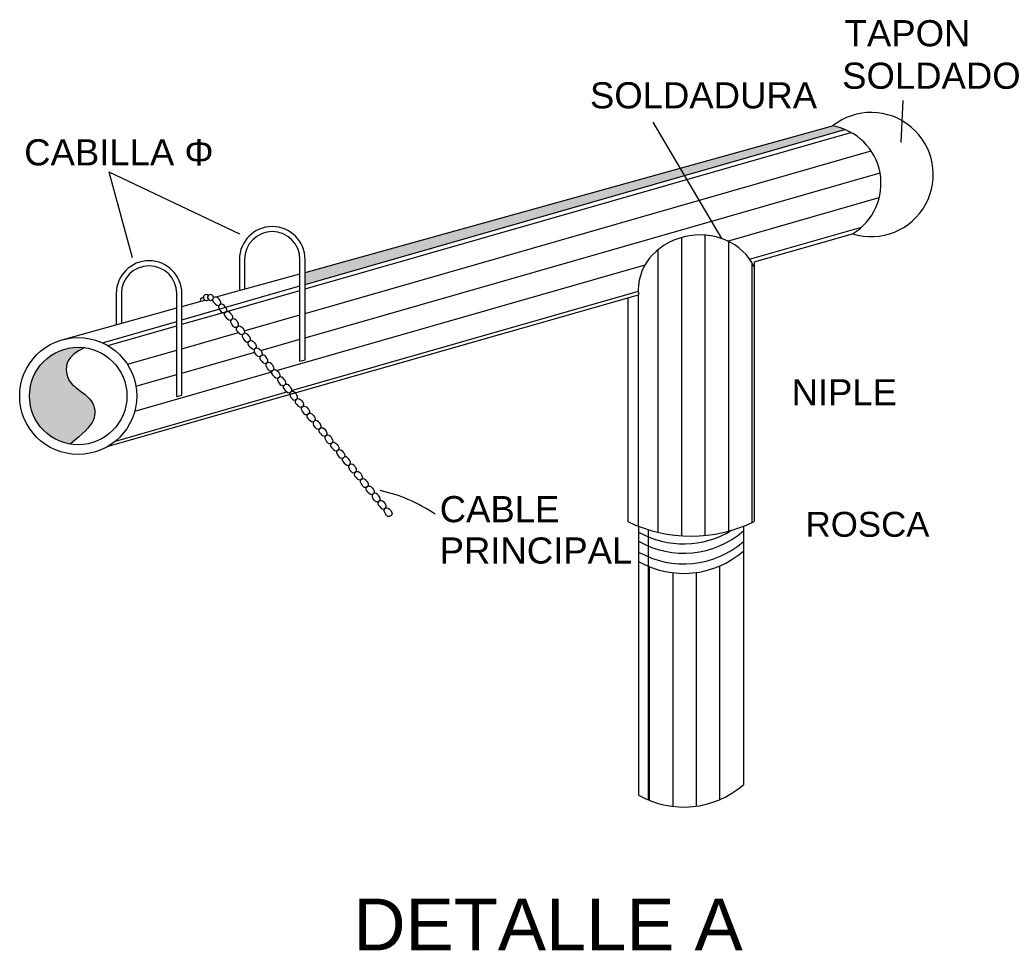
# Model space of a CAD drawing. Header units: metres. Extents: x 2644 to 4131, y 3282 to 4383.
# Tile 49 of 53: x 3129.35 to 3131.66, y 4370.22 to 4372.4. Entities that reach past the tile are written whole.
import ezdxf

# ---------------------------------------------------------------- set-up
doc = ezdxf.new("R2010")
doc.units = ezdxf.units.M
doc.styles.get("Standard").update_dxf_attribs({"font": 'arial.ttf'})
pattern_1 = [(0, (-450.5052620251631, 396.4153090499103), (0, 4.851962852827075), [3.52870025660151, -1.323262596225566]), (90, (-450.5052620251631, 396.4153090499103), (-4.851962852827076, 2.970970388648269e-16), [3.528700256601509, -1.323262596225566])]
pattern_2 = [(196, (-450.5052620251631, 396.4153090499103), (0.01519752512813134, -0.05300006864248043), [])]

msp = doc.modelspace()

# ---------------------------------------------------------------- hatches: boundary and pattern name
at = {"transparency": 33554531}
h = msp.add_hatch(dxfattribs=at)
h.set_pattern_fill('ANSI31', color=256, scale=0.01736565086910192, angle=151)
h.set_pattern_definition(pattern_2)
edge = h.paths.add_edge_path()
edge.add_ellipse((3130.943667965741, 4371.771691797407), major_axis=(0.1399107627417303, 0.01649812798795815), ratio=0.8770932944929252, start_angle=15.410740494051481, end_angle=180, ccw=False)
edge.add_line((3131.074703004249, 4371.820206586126), (3131.074703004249, 4371.832506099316))
edge.add_line((3131.074703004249, 4371.832506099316), (3131.306188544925, 4371.898558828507))
edge.add_arc((3131.235435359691, 4372.016250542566), 0.13732207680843, 301.0131859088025, 427.5583211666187)
edge.add_line((3131.28785707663, 4372.143173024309), (3130.020638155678, 4371.779240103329))
edge.add_line((3130.020638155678, 4371.779240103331), (3130.020638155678, 4371.602429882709))
edge.add_line((3130.020638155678, 4371.60242988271), (3130.008704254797, 4371.599024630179))
edge.add_line((3130.008704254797, 4371.599024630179), (3130.008704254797, 4371.775812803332))
edge.add_line((3130.008704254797, 4371.775812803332), (3129.819912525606, 4371.721593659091))
edge.add_spline(control_points=[(3129.819912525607, 4371.721593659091), (3129.820542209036, 4371.720465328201), (3129.824113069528, 4371.715097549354), (3129.827761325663, 4371.710253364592), (3129.83307546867, 4371.713568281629), (3129.835096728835, 4371.714968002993)], knot_values=[0, 0, 0, 0, 0.2536792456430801, 1.25367924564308, 1.959506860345, 1.959506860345, 1.959506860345, 1.959506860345], degree=3, periodic=0)
edge.add_spline(control_points=[(3129.83509672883, 4371.714968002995), (3129.833311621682, 4371.71327740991), (3129.828975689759, 4371.708757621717), (3129.834439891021, 4371.702507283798), (3129.843354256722, 4371.69373376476), (3129.848120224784, 4371.697238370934)], knot_values=[1.29417238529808, 1.29417238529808, 1.29417238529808, 1.29417238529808, 2, 3, 3.97674241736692, 3.97674241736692, 3.97674241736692, 3.97674241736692], degree=3, periodic=0)
edge.add_spline(control_points=[(3129.848120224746, 4371.697238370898), (3129.848225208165, 4371.697332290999), (3129.848334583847, 4371.697425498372), (3129.848448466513, 4371.69751795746)], knot_values=[3.976742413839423, 3.976742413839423, 3.976742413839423, 3.976742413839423, 4, 4, 4, 4], degree=3, periodic=0)
edge.add_spline(control_points=[(3129.848384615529, 4371.697440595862), (3129.853407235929, 4371.701139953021), (3129.863085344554, 4371.692003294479), (3129.865565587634, 4371.684793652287), (3129.863690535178, 4371.681821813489), (3129.862796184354, 4371.680850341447)], knot_values=[1.447021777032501, 1.447021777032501, 1.447021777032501, 1.447021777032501, 2.429790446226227, 3.429790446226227, 3.982768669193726, 3.982768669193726, 3.982768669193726, 3.982768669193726], degree=3, periodic=0)
edge.add_spline(control_points=[(3129.876071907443, 4371.663337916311), (3129.880724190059, 4371.667493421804), (3129.873770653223, 4371.678842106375), (3129.867224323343, 4371.682750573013), (3129.86393066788, 4371.681526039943), (3129.862796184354, 4371.680850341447)], knot_values=[1.447021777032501, 1.447021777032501, 1.447021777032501, 1.447021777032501, 2.429790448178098, 3.429790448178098, 3.982768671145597, 3.982768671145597, 3.982768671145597, 3.982768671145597], degree=3, periodic=0)
edge.add_spline(control_points=[(3129.876084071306, 4371.663322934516), (3129.881106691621, 4371.667022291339), (3129.890784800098, 4371.657885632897), (3129.89326504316, 4371.650675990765), (3129.891389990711, 4371.647704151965), (3129.890495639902, 4371.646732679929)], knot_values=[1.447021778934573, 1.447021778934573, 1.447021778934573, 1.447021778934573, 2.429790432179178, 3.429790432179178, 3.982768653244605, 3.982768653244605, 3.982768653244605, 3.982768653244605], degree=3, periodic=0)
edge.add_spline(control_points=[(3129.903771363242, 4371.629220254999), (3129.908423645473, 4371.633375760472), (3129.901470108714, 4371.644724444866), (3129.894923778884, 4371.648632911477), (3129.891630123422, 4371.647408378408), (3129.890495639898, 4371.646732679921)], knot_values=[1.447021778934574, 1.447021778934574, 1.447021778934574, 1.447021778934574, 2.429790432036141, 3.429790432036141, 3.982768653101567, 3.982768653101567, 3.982768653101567, 3.982768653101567], degree=3, periodic=0)
edge.add_spline(control_points=[(3129.918195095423, 4371.612615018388), (3129.919089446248, 4371.613586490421), (3129.920964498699, 4371.616558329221), (3129.918467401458, 4371.623816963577), (3129.908637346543, 4371.633063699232), (3129.90351913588, 4371.629003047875), (3129.903519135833, 4371.629003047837), (3129.903519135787, 4371.629003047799), (3129.90351913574, 4371.629003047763)], knot_values=[2.705827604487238, 2.705827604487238, 2.705827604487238, 2.705827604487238, 3.258805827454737, 4.258805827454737, 4.758805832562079, 4.758805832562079, 4.758805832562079, 5.258805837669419, 5.258805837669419, 5.258805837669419, 5.258805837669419], degree=3, periodic=0)
edge.add_spline(control_points=[(3129.918195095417, 4371.612615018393), (3129.919329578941, 4371.613290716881), (3129.922623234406, 4371.614515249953), (3129.929214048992, 4371.610580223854), (3129.936244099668, 4371.599060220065), (3129.9312185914, 4371.594885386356)], knot_values=[2.70582761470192, 2.70582761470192, 2.70582761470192, 2.70582761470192, 3.258805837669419, 4.258805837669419, 5.258805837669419, 5.258805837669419, 5.258805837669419, 5.258805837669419], degree=3, periodic=0)
edge.add_spline(control_points=[(3129.931482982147, 4371.59508761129), (3129.936505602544, 4371.598786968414), (3129.946183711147, 4371.589650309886), (3129.948663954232, 4371.582440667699), (3129.946788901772, 4371.579468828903), (3129.945894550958, 4371.578497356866)], knot_values=[1.447021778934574, 1.447021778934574, 1.447021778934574, 1.447021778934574, 2.429790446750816, 3.429790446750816, 3.982768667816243, 3.982768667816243, 3.982768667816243, 3.982768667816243], degree=3, periodic=0)
edge.add_spline(control_points=[(3129.959170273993, 4371.560984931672), (3129.963822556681, 4371.565140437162), (3129.956869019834, 4371.576489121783), (3129.950322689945, 4371.580397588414), (3129.947029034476, 4371.579173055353), (3129.945894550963, 4371.578497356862)], knot_values=[1.447021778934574, 1.447021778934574, 1.447021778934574, 1.447021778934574, 2.429790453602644, 3.429790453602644, 3.98276867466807, 3.98276867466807, 3.98276867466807, 3.98276867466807], degree=3, periodic=0)
edge.add_spline(control_points=[(3129.959182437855, 4371.560969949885), (3129.964205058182, 4371.564669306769), (3129.973883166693, 4371.555532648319), (3129.976363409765, 4371.54832300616), (3129.974488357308, 4371.545351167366), (3129.973594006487, 4371.544379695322)], knot_values=[1.447021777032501, 1.447021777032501, 1.447021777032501, 1.447021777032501, 2.42979043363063, 3.42979043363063, 3.982768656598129, 3.982768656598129, 3.982768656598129, 3.982768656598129], degree=3, periodic=0)
edge.add_spline(control_points=[(3129.986869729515, 4371.526867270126), (3129.991522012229, 4371.531022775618), (3129.984568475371, 4371.542371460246), (3129.978022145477, 4371.546279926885), (3129.974728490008, 4371.545055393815), (3129.973594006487, 4371.544379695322)], knot_values=[1.447021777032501, 1.447021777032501, 1.447021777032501, 1.447021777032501, 2.429790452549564, 3.429790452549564, 3.982768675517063, 3.982768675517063, 3.982768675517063, 3.982768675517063], degree=3, periodic=0)
edge.add_spline(control_points=[(3129.986881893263, 4371.526852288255), (3129.990687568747, 4371.529655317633), (3129.994363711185, 4371.527734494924), (3129.997181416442, 4371.525043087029)], knot_values=[3.238117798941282, 3.238117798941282, 3.238117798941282, 3.238117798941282, 3.982768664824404, 3.982768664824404, 3.982768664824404, 3.982768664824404], degree=3, periodic=0)
edge.add_line((3129.997181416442, 4371.525043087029), (3130.803757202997, 4371.755193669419))
h = msp.add_hatch(color=256, dxfattribs=at)
h.dxf.hatch_style = 1
h.paths.add_polyline_path([(3131.28785707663, 4372.143173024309, 0.05445697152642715), (3131.259218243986, 4372.151497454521), (3130.020638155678, 4371.807855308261), (3130.020638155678, 4371.779240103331)])
h = msp.add_hatch(dxfattribs=at)
h.set_pattern_fill('ANSI31', color=256, scale=0.01736565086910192, angle=45)
h.set_pattern_definition([(90, (-450.5052620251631, 396.4153090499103), (-0.0551359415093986, 9.639872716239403e-18), [])])
edge = h.paths.add_edge_path()
edge.add_ellipse((3130.943667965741, 4371.771691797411), major_axis=(0.1399107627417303, 0.01649812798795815), ratio=0.8770932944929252, start_angle=15.41074049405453, end_angle=180)
edge.add_line((3130.803757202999, 4371.755193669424), (3130.803757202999, 4371.211813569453))
edge.add_arc((3130.926718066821, 4371.52675167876), 0.3380907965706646, 248.6729015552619, 295.9577131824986)
edge.add_line((3131.074703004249, 4371.222768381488), (3131.074703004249, 4371.820206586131))
h = msp.add_hatch(dxfattribs=at)
h.set_pattern_fill('ANGLE', color=256, scale=0.6946260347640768)
h.set_pattern_definition(pattern_1)
h.paths.add_polyline_path([(3129.719518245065, 4371.7243100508), (3129.455309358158, 4371.651005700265, -0.1684176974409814), (3129.544874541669, 4371.642605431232), (3129.719518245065, 4371.692761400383)])
edge = h.paths.add_edge_path()
edge.add_spline(control_points=[(3129.820420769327, 4371.731356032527), (3129.815654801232, 4371.727851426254), (3129.806740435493, 4371.736624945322), (3129.80267152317, 4371.74127925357), (3129.80338934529, 4371.743853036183), (3129.803405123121, 4371.74390563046)], knot_values=[1.979169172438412, 1.979169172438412, 1.979169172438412, 1.979169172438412, 2.955911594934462, 3.955911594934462, 3.97674242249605, 3.97674242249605, 3.97674242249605, 3.97674242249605], degree=3, periodic=0)
edge.add_spline(control_points=[(3129.805213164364, 4371.74684618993), (3129.804370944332, 4371.745870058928), (3129.803695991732, 4371.744875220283), (3129.803405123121, 4371.74390563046)], knot_values=[1.595147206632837, 1.595147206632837, 1.595147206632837, 1.595147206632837, 1.979169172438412, 1.979169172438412, 1.979169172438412, 1.979169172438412], degree=3, periodic=0)
edge.add_arc((3129.798669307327, 4371.748843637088), 0.006841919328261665, 224.8423421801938, 313.8026462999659, ccw=False)
edge.add_arc((3129.788754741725, 4371.748666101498), 0.006872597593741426, 241.6920136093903, 317.4542819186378, ccw=False)
edge.add_line((3129.785495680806, 4371.742615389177), (3129.731452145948, 4371.727621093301))
edge.add_line((3129.731452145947, 4371.727621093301), (3129.731452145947, 4371.696188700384))
edge.add_line((3129.731452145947, 4371.696188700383), (3129.819912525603, 4371.721593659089))
edge.add_spline(control_points=[(3129.819912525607, 4371.721593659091), (3129.818060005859, 4371.724913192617), (3129.817011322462, 4371.728597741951), (3129.820420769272, 4371.73135603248)], knot_values=[1.959506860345, 1.959506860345, 1.959506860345, 1.959506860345, 2.70582761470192, 2.70582761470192, 2.70582761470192, 2.70582761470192], degree=3, periodic=0)
edge = h.paths.add_edge_path()
edge.add_line((3130.008704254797, 4371.775812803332), (3130.008704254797, 4371.80454426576))
edge.add_line((3130.008704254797, 4371.80454426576), (3129.812174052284, 4371.750017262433))
edge.add_spline(control_points=[(3129.812174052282, 4371.750017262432), (3129.814154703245, 4371.749541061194), (3129.819020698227, 4371.746060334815), (3129.825446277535, 4371.735530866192), (3129.820420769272, 4371.73135603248)], knot_values=[2.70582761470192, 2.70582761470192, 2.70582761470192, 2.70582761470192, 3.533859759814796, 4.533859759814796, 4.533859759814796, 4.533859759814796, 4.533859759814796], degree=3, periodic=0)
edge.add_spline(control_points=[(3129.820685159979, 4371.731558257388), (3129.825707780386, 4371.735257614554), (3129.831092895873, 4371.730173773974), (3129.834082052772, 4371.726173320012), (3129.834380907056, 4371.725748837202)], knot_values=[2.879511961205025, 2.879511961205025, 2.879511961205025, 2.879511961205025, 3.862280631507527, 3.982768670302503, 3.982768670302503, 3.982768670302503, 3.982768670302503], degree=3, periodic=0)
edge.add_line((3129.834380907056, 4371.725748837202), (3130.008704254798, 4371.775812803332))
h = msp.add_hatch(dxfattribs=at)
h.set_pattern_fill('ANGLE', color=256, scale=0.6946260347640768)
h.set_pattern_definition(pattern_1)
h.paths.add_polyline_path([(3130.803757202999, 4370.580741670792, 0.02904578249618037), (3130.826020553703, 4370.569742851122), (3130.826020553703, 4371.204005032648, -0.01745107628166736), (3130.803757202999, 4371.211813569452)])
h.paths.add_polyline_path([(3130.778733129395, 4371.222768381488, 0.02020761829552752), (3130.803757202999, 4371.211813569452), (3130.803757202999, 4371.755193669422), (3130.778733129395, 4371.748053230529)])
h = msp.add_hatch(dxfattribs=at)
h.set_pattern_fill('ANSI31', color=256, scale=0.01736565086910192, angle=151)
h.set_pattern_definition(pattern_2)
edge = h.paths.add_edge_path()
edge.add_line((3129.731452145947, 4371.519912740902), (3129.719518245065, 4371.516507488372))
edge.add_line((3129.719518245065, 4371.516507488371), (3129.719518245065, 4371.692761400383))
edge.add_line((3129.719518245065, 4371.692761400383), (3129.544874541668, 4371.642605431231))
edge.add_arc((3129.487976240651, 4371.517625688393), 0.1373220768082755, 0, 65.52211541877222, ccw=False)
edge.add_arc((3129.487976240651, 4371.517625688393), 0.1373220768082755, -58.98681409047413, 0, ccw=False)
edge.add_line((3129.558729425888, 4371.399933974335), (3129.984506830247, 4371.521426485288))
edge.add_spline(control_points=[(3129.984506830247, 4371.521426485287), (3129.984319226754, 4371.523257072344), (3129.984835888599, 4371.525056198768), (3129.986617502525, 4371.526650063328)], knot_values=[3.582051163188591, 3.582051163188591, 3.582051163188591, 3.582051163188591, 3.97674242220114, 3.97674242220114, 3.97674242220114, 3.97674242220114], degree=3, periodic=0)
edge.add_spline(control_points=[(3129.986617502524, 4371.526650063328), (3129.98185153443, 4371.523145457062), (3129.972937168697, 4371.531918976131), (3129.967472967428, 4371.53816931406), (3129.97180889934, 4371.54268910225), (3129.973594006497, 4371.544379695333)], knot_values=[1.294172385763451, 1.294172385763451, 1.294172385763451, 1.294172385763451, 2.27091480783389, 3.27091480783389, 3.97674242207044, 3.97674242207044, 3.97674242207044, 3.97674242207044], degree=3, periodic=0)
edge.add_spline(control_points=[(3129.958918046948, 4371.560767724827), (3129.954509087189, 4371.556823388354), (3129.961264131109, 4371.546296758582), (3129.966258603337, 4371.53966505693), (3129.971572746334, 4371.542979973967), (3129.973594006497, 4371.544379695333)], knot_values=[1.294172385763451, 1.294172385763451, 1.294172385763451, 1.294172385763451, 2.270914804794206, 3.270914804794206, 3.976742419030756, 3.976742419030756, 3.976742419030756, 3.976742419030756], degree=3, periodic=0)
edge.add_spline(control_points=[(3129.958918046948, 4371.560767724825), (3129.95415207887, 4371.557263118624), (3129.945237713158, 4371.566036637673), (3129.939773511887, 4371.572286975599), (3129.944109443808, 4371.576806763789), (3129.945894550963, 4371.578497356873)], knot_values=[1.29417238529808, 1.29417238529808, 1.29417238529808, 1.29417238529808, 2.270914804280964, 3.270914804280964, 3.976742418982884, 3.976742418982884, 3.976742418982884, 3.976742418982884], degree=3, periodic=0)
edge.add_spline(control_points=[(3129.9312185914, 4371.594885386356), (3129.926650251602, 4371.591189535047), (3129.93352137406, 4371.580471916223), (3129.938559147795, 4371.57378271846), (3129.943873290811, 4371.577097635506), (3129.945894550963, 4371.578497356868)], knot_values=[0, 0, 0, 0, 1, 2, 2.70582761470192, 2.70582761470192, 2.70582761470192, 2.70582761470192], degree=3, periodic=0)
edge.add_spline(control_points=[(3129.931218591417, 4371.594885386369), (3129.92645262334, 4371.591380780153), (3129.917538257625, 4371.600154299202), (3129.912074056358, 4371.60640463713), (3129.916409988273, 4371.610924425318), (3129.918195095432, 4371.612615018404)], knot_values=[1.29417238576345, 1.29417238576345, 1.29417238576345, 1.29417238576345, 2.270914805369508, 3.270914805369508, 3.976742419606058, 3.976742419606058, 3.976742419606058, 3.976742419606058], degree=3, periodic=0)
edge.add_spline(control_points=[(3129.90351913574, 4371.629003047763), (3129.8991101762, 4371.625058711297), (3129.905865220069, 4371.614532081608), (3129.910859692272, 4371.607900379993), (3129.916173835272, 4371.611215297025), (3129.918195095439, 4371.61261501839)], knot_values=[1.29417238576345, 1.29417238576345, 1.29417238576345, 1.29417238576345, 2.270914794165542, 3.270914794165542, 3.976742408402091, 3.976742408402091, 3.976742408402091, 3.976742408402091], degree=3, periodic=0)
edge.add_spline(control_points=[(3129.90351913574, 4371.629003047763), (3129.898963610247, 4371.625291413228), (3129.889886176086, 4371.634217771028), (3129.884374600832, 4371.640522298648), (3129.888710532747, 4371.64504208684), (3129.890495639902, 4371.646732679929)], knot_values=[0, 0, 0, 0, 0.9999999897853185, 1.999999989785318, 2.705827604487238, 2.705827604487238, 2.705827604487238, 2.705827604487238], degree=3, periodic=0)
edge.add_spline(control_points=[(3129.875819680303, 4371.663120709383), (3129.871410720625, 4371.659176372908), (3129.878165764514, 4371.648649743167), (3129.883160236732, 4371.642018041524), (3129.888474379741, 4371.645332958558), (3129.890495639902, 4371.646732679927)], knot_values=[1.294172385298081, 1.294172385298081, 1.294172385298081, 1.294172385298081, 2.270914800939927, 3.270914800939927, 3.976742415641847, 3.976742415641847, 3.976742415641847, 3.976742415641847], degree=3, periodic=0)
edge.add_spline(control_points=[(3129.875819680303, 4371.663120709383), (3129.871053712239, 4371.659616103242), (3129.862139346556, 4371.668389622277), (3129.856675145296, 4371.674639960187), (3129.861011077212, 4371.679159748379), (3129.862796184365, 4371.68085034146)], knot_values=[1.294172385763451, 1.294172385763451, 1.294172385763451, 1.294172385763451, 2.270914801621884, 3.270914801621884, 3.976742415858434, 3.976742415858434, 3.976742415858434, 3.976742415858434], degree=3, periodic=0)
edge.add_spline(control_points=[(3129.848120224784, 4371.697238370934), (3129.843711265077, 4371.693294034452), (3129.850466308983, 4371.682767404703), (3129.855460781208, 4371.676135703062), (3129.860774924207, 4371.679450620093), (3129.862796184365, 4371.68085034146)], knot_values=[1.294172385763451, 1.294172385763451, 1.294172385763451, 1.294172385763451, 2.270914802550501, 3.270914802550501, 3.976742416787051, 3.976742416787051, 3.976742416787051, 3.976742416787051], degree=3, periodic=0)
edge.add_spline(control_points=[(3129.848120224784, 4371.697238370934), (3129.843354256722, 4371.69373376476), (3129.834439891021, 4371.702507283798), (3129.828975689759, 4371.708757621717), (3129.833311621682, 4371.71327740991), (3129.83509672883, 4371.714968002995)], knot_values=[1.29417238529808, 1.29417238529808, 1.29417238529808, 1.29417238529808, 2.270914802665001, 3.270914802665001, 3.97674241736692, 3.97674241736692, 3.97674241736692, 3.97674241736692], degree=3, periodic=0)
edge.add_spline(control_points=[(3129.835096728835, 4371.714968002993), (3129.83307546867, 4371.713568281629), (3129.827761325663, 4371.710253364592), (3129.824113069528, 4371.715097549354), (3129.820542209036, 4371.720465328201), (3129.819912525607, 4371.721593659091)], knot_values=[0, 0, 0, 0, 0.7058276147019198, 1.70582761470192, 1.959506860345, 1.959506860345, 1.959506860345, 1.959506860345], degree=3, periodic=0)
edge.add_line((3129.819912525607, 4371.721593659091), (3129.73145214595, 4371.696188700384))
edge.add_line((3129.731452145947, 4371.696188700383), (3129.731452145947, 4371.519912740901))
h = msp.add_hatch(color=256, dxfattribs=at)
h.dxf.hatch_style = 1
edge = h.paths.add_edge_path()
edge.add_spline(control_points=[(3129.468766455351, 4371.404775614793), (3129.499279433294, 4371.428453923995), (3129.532179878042, 4371.459617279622), (3129.525962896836, 4371.509659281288), (3129.4726455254, 4371.541389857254), (3129.457328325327, 4371.567454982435), (3129.459598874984, 4371.610518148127), (3129.503448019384, 4371.631048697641)], knot_values=[0, 0, 0, 0, 1, 2, 3, 4, 5, 5, 5, 5], degree=3, periodic=0)
edge.add_arc((3129.487976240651, 4371.517625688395), 0.1144733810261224, 82.23235199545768, 180)
edge.add_arc((3129.487976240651, 4371.517625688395), 0.1144733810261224, 180, 260.3394841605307)
h = msp.add_hatch(dxfattribs=at)
h.set_pattern_fill('ANSI31', color=256, scale=0.01736565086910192, angle=45)
h.set_pattern_definition([(90, (-418.6571756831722, 398.3242987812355), (-0.0551359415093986, 9.639872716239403e-18), [])])
edge = h.paths.add_edge_path()
edge.add_arc((3130.909476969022, 4371.315096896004), 0.2139123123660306, 247.0365954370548, 310.9513460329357)
edge.add_line((3131.049678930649, 4371.153536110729), (3131.049678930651, 4370.605142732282))
edge.add_arc((3130.909476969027, 4370.766703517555), 0.2139123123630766, 247.036595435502, 310.9513460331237, ccw=False)
edge.add_line((3130.826020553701, 4370.569742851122), (3130.826020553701, 4371.118136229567))

# ---------------------------------------------------------------- linework, layer by layer
for p, q in [((3131.420274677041, 4372.112301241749), (3131.425106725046, 4372.211254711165)), ((3130.020638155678, 4371.807855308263), (3131.259218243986, 4372.151497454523)), ((3130.020638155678, 4371.779240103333), (3131.28785707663, 4372.143173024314)), ((3130.998785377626, 4371.887038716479), (3130.837843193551, 4372.160481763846)), ((3129.560075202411, 4372.043428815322), (3129.614628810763, 4371.842863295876)), ((3129.560075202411, 4372.043428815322), (3129.866943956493, 4371.898555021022)), ((3131.074703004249, 4371.832506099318), (3131.306188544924, 4371.898558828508)), ((3131.074703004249, 4371.832506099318), (3131.074703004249, 4371.222768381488)), ((3129.812174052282, 4371.750017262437), (3130.008704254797, 4371.804544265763)), ((3129.731452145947, 4371.696188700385), (3130.008704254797, 4371.775812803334)), ((3129.558729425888, 4371.399933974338), (3130.803757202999, 4371.755193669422)), ((3130.803757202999, 4371.211813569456), (3130.803757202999, 4371.755193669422)), ((3129.731452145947, 4371.727621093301), (3129.785495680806, 4371.742615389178)), ((3130.778733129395, 4371.748053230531), (3130.778733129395, 4371.22276838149)), ((3129.447251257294, 4371.648769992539), (3129.719518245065, 4371.724310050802)), ((3129.544874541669, 4371.642605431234), (3129.719518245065, 4371.692761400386)), ((3130.008704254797, 4371.599024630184), (3130.020638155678, 4371.602429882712)), ((3129.719518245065, 4371.516507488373), (3129.731452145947, 4371.519912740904)), ((3130.803757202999, 4371.211813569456), (3130.803757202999, 4370.580741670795)), ((3130.826020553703, 4371.204005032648), (3130.826020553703, 4370.569742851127)), ((3131.049678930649, 4371.211813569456), (3131.049678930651, 4370.605142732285))]:
    msp.add_line(p, q)
for points in [[(3130.020638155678, 4371.602429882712), (3130.020638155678, 4371.838295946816, 0.9999999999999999), (3129.86665516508, 4371.838295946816), (3129.866655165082, 4371.765132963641)], [(3130.008704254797, 4371.599024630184), (3130.008704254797, 4371.838295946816, 1), (3129.878589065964, 4371.838295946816), (3129.878589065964, 4371.768444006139)], [(3129.731452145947, 4371.519912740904), (3129.731452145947, 4371.758061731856, 0.9999999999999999), (3129.577469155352, 4371.758061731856), (3129.577469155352, 4371.684898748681)], [(3129.719518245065, 4371.516507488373), (3129.719518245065, 4371.758061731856, 1), (3129.589403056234, 4371.758061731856), (3129.589403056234, 4371.688209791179)]]:
    msp.add_lwpolyline(points, format="xyb")
for radius in [0.1373220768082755, 0.1144733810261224]:
    msp.add_circle((3129.487976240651, 4371.517625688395), radius)
for centre, radius, start, end in [((3131.349807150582, 4372.037489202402), 0.1456167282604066, 252.5697880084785, 128.4700221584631), ((3131.235435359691, 4372.016250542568), 0.1373220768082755, 301.013185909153, 80.02662425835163), ((3129.788754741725, 4371.748666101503), 0.006872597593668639, 44.59743740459, 317.4542819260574), ((3129.798669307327, 4371.748843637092), 0.006841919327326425, 343.0257123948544, 313.802646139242), ((3129.781803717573, 4371.741591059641), 0.007151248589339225, 89.36828715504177, 195.5065929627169), ((3130.123539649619, 4370.947326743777), 0.3558271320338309, 55.31732210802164, 78.13152503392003), ((3130.926718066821, 4371.52675167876), 0.3380907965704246, 244.0422868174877, 295.9577131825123), ((3130.909476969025, 4371.384329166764), 0.2139123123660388, 240.3816635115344, 301.7000797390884), ((3130.909476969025, 4371.362445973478), 0.2139123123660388, 240.3816635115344, 310.9513460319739), ((3130.909476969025, 4371.337379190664), 0.2139123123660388, 240.3816635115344, 310.9513460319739), ((3130.909476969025, 4371.315096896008), 0.2139123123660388, 240.3816635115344, 310.9513460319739), ((3130.909476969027, 4370.766703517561), 0.2139123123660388, 240.3816635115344, 310.9513460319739)]:
    msp.add_arc(centre, radius, start, end)
msp.add_ellipse((3130.943667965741, 4371.771691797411), major_axis=(0.1399107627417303, 0.01649812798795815), ratio=0.8770932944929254, start_param=0.2689681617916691, end_param=3.141592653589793)
for points, knots in [([(3129.835096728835, 4371.714968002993), (3129.83307546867, 4371.713568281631), (3129.827761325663, 4371.710253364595), (3129.822723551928, 4371.716942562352), (3129.815852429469, 4371.727660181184), (3129.820420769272, 4371.731356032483), (3129.825446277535, 4371.735530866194), (3129.818416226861, 4371.747050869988), (3129.811825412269, 4371.750985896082), (3129.808531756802, 4371.749761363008), (3129.807397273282, 4371.749085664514)], [0, 0, 0, 0, 0.7058276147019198, 1.70582761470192, 2.70582761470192, 2.70582761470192, 2.70582761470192, 3.70582761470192, 4.70582761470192, 5.258805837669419, 5.258805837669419, 5.258805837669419, 5.258805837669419]), ([(3129.807397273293, 4371.749085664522), (3129.805612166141, 4371.747395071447), (3129.80127623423, 4371.742875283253), (3129.806787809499, 4371.736570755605), (3129.815865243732, 4371.727644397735), (3129.820761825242, 4371.731619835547)], [1.29417238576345, 1.29417238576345, 1.29417238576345, 1.29417238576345, 2, 3, 4, 4, 4, 4]), ([(3129.835096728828, 4371.714968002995), (3129.835991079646, 4371.715939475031), (3129.837866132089, 4371.718911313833), (3129.83536903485, 4371.726169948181), (3129.82553897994, 4371.735416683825), (3129.820420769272, 4371.731356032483)], [1.447021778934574, 1.447021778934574, 1.447021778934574, 1.447021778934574, 2, 3, 4, 4, 4, 4]), ([(3129.83509672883, 4371.714968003), (3129.833311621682, 4371.713277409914), (3129.828975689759, 4371.70875762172), (3129.834487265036, 4371.70245309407), (3129.843564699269, 4371.693526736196), (3129.848461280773, 4371.697502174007)], [1.29417238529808, 1.29417238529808, 1.29417238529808, 1.29417238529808, 2, 3, 4, 4, 4, 4]), ([(3129.835096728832, 4371.714968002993), (3129.836231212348, 4371.715643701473), (3129.839524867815, 4371.716868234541), (3129.846115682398, 4371.712933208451), (3129.853145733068, 4371.701413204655), (3129.848120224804, 4371.697238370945)], [1.447021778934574, 1.447021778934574, 1.447021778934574, 1.447021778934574, 2, 3, 4, 4, 4, 4]), ([(3129.862796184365, 4371.680850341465), (3129.860774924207, 4371.679450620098), (3129.855460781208, 4371.676135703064), (3129.850423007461, 4371.682824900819), (3129.843551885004, 4371.693542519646), (3129.848448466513, 4371.697517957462)], [1.29417238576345, 1.29417238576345, 1.29417238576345, 1.29417238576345, 2, 3, 4, 4, 4, 4]), ([(3129.862796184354, 4371.68085034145), (3129.863690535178, 4371.68182181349), (3129.865565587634, 4371.684793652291), (3129.863068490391, 4371.692052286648), (3129.853238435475, 4371.701299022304), (3129.848120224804, 4371.697238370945)], [1.447021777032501, 1.447021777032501, 1.447021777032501, 1.447021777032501, 2, 3, 4, 4, 4, 4]), ([(3129.862796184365, 4371.680850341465), (3129.861011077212, 4371.679159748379), (3129.856675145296, 4371.674639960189), (3129.862186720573, 4371.668335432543), (3129.871264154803, 4371.659409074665), (3129.876160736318, 4371.663384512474)], [1.29417238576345, 1.29417238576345, 1.29417238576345, 1.29417238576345, 2, 3, 4, 4, 4, 4]), ([(3129.862796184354, 4371.68085034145), (3129.86393066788, 4371.681526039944), (3129.867224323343, 4371.682750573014), (3129.873815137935, 4371.678815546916), (3129.8808451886, 4371.667295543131), (3129.875819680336, 4371.663120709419)], [1.447021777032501, 1.447021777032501, 1.447021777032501, 1.447021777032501, 2, 3, 4, 4, 4, 4]), ([(3129.890495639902, 4371.646732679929), (3129.888474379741, 4371.645332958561), (3129.883160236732, 4371.642018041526), (3129.878122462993, 4371.648707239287), (3129.871251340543, 4371.659424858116), (3129.87614792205, 4371.663400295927)], [1.29417238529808, 1.29417238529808, 1.29417238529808, 1.29417238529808, 2, 3, 4, 4, 4, 4]), ([(3129.890495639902, 4371.646732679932), (3129.891389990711, 4371.647704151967), (3129.89326504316, 4371.650675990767), (3129.890767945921, 4371.65793462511), (3129.88093789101, 4371.667181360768), (3129.875819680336, 4371.663120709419)], [1.447021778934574, 1.447021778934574, 1.447021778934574, 1.447021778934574, 2, 3, 4, 4, 4, 4]), ([(3129.890495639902, 4371.646732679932), (3129.888710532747, 4371.645042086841), (3129.884374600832, 4371.640522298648), (3129.889886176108, 4371.634217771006), (3129.898963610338, 4371.625291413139), (3129.90351913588, 4371.629003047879), (3129.908637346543, 4371.633063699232), (3129.918467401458, 4371.623816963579), (3129.920964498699, 4371.616558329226), (3129.919089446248, 4371.613586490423), (3129.918195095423, 4371.612615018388)], [0, 0, 0, 0, 0.7058276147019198, 1.70582761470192, 2.70582761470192, 2.70582761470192, 2.70582761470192, 3.70582761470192, 4.70582761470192, 5.258805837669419, 5.258805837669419, 5.258805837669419, 5.258805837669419]), ([(3129.890495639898, 4371.646732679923), (3129.891630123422, 4371.64740837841), (3129.894923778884, 4371.648632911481), (3129.90151459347, 4371.644697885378), (3129.90854464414, 4371.633177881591), (3129.90351913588, 4371.629003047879)], [1.447021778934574, 1.447021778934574, 1.447021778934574, 1.447021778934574, 2, 3, 4, 4, 4, 4]), ([(3129.918195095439, 4371.612615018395), (3129.916173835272, 4371.61121529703), (3129.910859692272, 4371.607900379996), (3129.905821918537, 4371.614589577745), (3129.89895079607, 4371.62530719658), (3129.903847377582, 4371.629282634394)], [1.29417238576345, 1.29417238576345, 1.29417238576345, 1.29417238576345, 2, 3, 4, 4, 4, 4]), ([(3129.918195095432, 4371.612615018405), (3129.916409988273, 4371.61092442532), (3129.912074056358, 4371.606404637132), (3129.917585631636, 4371.600100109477), (3129.926663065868, 4371.591173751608), (3129.931559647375, 4371.59514918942)], [1.29417238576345, 1.29417238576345, 1.29417238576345, 1.29417238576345, 2, 3, 4, 4, 4, 4]), ([(3129.945894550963, 4371.578497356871), (3129.943873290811, 4371.577097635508), (3129.938559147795, 4371.573782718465), (3129.93352137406, 4371.580471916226), (3129.926650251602, 4371.59118953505), (3129.9312185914, 4371.594885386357), (3129.936244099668, 4371.59906022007), (3129.929214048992, 4371.610580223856), (3129.922623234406, 4371.614515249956), (3129.919329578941, 4371.613290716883), (3129.918195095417, 4371.612615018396)], [0, 0, 0, 0, 0.7058276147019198, 1.70582761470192, 2.70582761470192, 2.70582761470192, 2.70582761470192, 3.70582761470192, 4.70582761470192, 5.258805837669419, 5.258805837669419, 5.258805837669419, 5.258805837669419]), ([(3129.945894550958, 4371.578497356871), (3129.946788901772, 4371.579468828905), (3129.948663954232, 4371.582440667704), (3129.946166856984, 4371.589699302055), (3129.936336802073, 4371.598946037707), (3129.9312185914, 4371.594885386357)], [1.447021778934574, 1.447021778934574, 1.447021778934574, 1.447021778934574, 2, 3, 4, 4, 4, 4]), ([(3129.945894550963, 4371.578497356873), (3129.944109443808, 4371.576806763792), (3129.939773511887, 4371.572286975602), (3129.945285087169, 4371.565982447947), (3129.954362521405, 4371.557056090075), (3129.959259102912, 4371.561031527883)], [1.29417238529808, 1.29417238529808, 1.29417238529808, 1.29417238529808, 2, 3, 4, 4, 4, 4]), ([(3129.945894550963, 4371.578497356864), (3129.947029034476, 4371.579173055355), (3129.950322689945, 4371.580397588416), (3129.956913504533, 4371.576462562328), (3129.9639435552, 4371.56494255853), (3129.958918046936, 4371.560767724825)], [1.447021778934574, 1.447021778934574, 1.447021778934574, 1.447021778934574, 2, 3, 4, 4, 4, 4]), ([(3129.973594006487, 4371.544379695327), (3129.974488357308, 4371.545351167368), (3129.976363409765, 4371.548323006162), (3129.973866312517, 4371.555581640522), (3129.964036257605, 4371.564828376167), (3129.958918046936, 4371.560767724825)], [1.447021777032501, 1.447021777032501, 1.447021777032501, 1.447021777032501, 2, 3, 4, 4, 4, 4]), ([(3129.973594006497, 4371.544379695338), (3129.971572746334, 4371.542979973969), (3129.966258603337, 4371.539665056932), (3129.961220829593, 4371.546354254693), (3129.954349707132, 4371.557071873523), (3129.959246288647, 4371.561047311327)], [1.29417238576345, 1.29417238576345, 1.29417238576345, 1.29417238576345, 2, 3, 4, 4, 4, 4]), ([(3129.973594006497, 4371.544379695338), (3129.97180889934, 4371.542689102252), (3129.967472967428, 4371.538169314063), (3129.972984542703, 4371.531864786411), (3129.982061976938, 4371.522938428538), (3129.986958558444, 4371.526913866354)], [1.29417238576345, 1.29417238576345, 1.29417238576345, 1.29417238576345, 2, 3, 4, 4, 4, 4]), ([(3129.973594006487, 4371.544379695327), (3129.974728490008, 4371.54505539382), (3129.978022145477, 4371.546279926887), (3129.984612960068, 4371.542344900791), (3129.991643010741, 4371.530824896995), (3129.986617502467, 4371.526650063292)], [1.447021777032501, 1.447021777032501, 1.447021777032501, 1.447021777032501, 2, 3, 4, 4, 4, 4]), ([(3130.001293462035, 4371.510262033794), (3129.999272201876, 4371.508862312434), (3129.993958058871, 4371.5055473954), (3129.988920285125, 4371.51223659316), (3129.982049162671, 4371.522954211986), (3129.98694574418, 4371.526929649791)], [1.29417238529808, 1.29417238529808, 1.29417238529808, 1.29417238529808, 2, 3, 4, 4, 4, 4]), ([(3130.001293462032, 4371.5102620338), (3130.002187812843, 4371.511233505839), (3130.004062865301, 4371.514205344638), (3130.001565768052, 4371.521463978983), (3129.991735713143, 4371.530710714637), (3129.986617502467, 4371.526650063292)], [1.447021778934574, 1.447021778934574, 1.447021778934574, 1.447021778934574, 2, 3, 4, 4, 4, 4]), ([(3130.001293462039, 4371.510262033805), (3129.999508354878, 4371.50857144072), (3129.995172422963, 4371.504051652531), (3130.000683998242, 4371.497747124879), (3130.009761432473, 4371.488820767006), (3130.014316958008, 4371.492532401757), (3130.019435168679, 4371.496593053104), (3130.029265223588, 4371.487346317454), (3130.03176232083, 4371.480087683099), (3130.02988726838, 4371.4771158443), (3130.02899291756, 4371.476144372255)], [0, 0, 0, 0, 0.7058276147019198, 1.70582761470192, 2.70582761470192, 2.70582761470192, 2.70582761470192, 3.70582761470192, 4.70582761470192, 5.258805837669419, 5.258805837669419, 5.258805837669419, 5.258805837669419]), ([(3130.001293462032, 4371.5102620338), (3130.002427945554, 4371.510937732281), (3130.005721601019, 4371.512162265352), (3130.012312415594, 4371.508227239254), (3130.019342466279, 4371.496707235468), (3130.014316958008, 4371.492532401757)], [1.447021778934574, 1.447021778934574, 1.447021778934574, 1.447021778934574, 2, 3, 4, 4, 4, 4]), ([(3130.028992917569, 4371.476144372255), (3130.026971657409, 4371.474744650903), (3130.021657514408, 4371.471429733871), (3130.016619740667, 4371.478118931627), (3130.009748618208, 4371.488836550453), (3130.014645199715, 4371.492811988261)], [1.29417238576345, 1.29417238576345, 1.29417238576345, 1.29417238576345, 2, 3, 4, 4, 4, 4]), ([(3130.028992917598, 4371.476144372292), (3130.027207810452, 4371.474453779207), (3130.022871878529, 4371.469933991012), (3130.028383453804, 4371.463629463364), (3130.037460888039, 4371.45470310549), (3130.042357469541, 4371.458678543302)], [1.29417238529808, 1.29417238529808, 1.29417238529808, 1.29417238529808, 2, 3, 4, 4, 4, 4]), ([(3130.0289929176, 4371.476144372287), (3130.030127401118, 4371.476820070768), (3130.033421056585, 4371.478044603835), (3130.040011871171, 4371.474109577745), (3130.04704192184, 4371.462589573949), (3130.042016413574, 4371.45841474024)], [1.447021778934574, 1.447021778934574, 1.447021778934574, 1.447021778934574, 2, 3, 4, 4, 4, 4]), ([(3130.056692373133, 4371.442026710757), (3130.054671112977, 4371.440626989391), (3130.049356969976, 4371.437312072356), (3130.044319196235, 4371.444001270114), (3130.037448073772, 4371.454718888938), (3130.042344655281, 4371.458694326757)], [1.29417238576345, 1.29417238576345, 1.29417238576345, 1.29417238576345, 2, 3, 4, 4, 4, 4]), ([(3130.056692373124, 4371.442026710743), (3130.057586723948, 4371.442998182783), (3130.059461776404, 4371.445970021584), (3130.056964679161, 4371.453228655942), (3130.047134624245, 4371.462475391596), (3130.042016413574, 4371.45841474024)], [1.447021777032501, 1.447021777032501, 1.447021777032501, 1.447021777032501, 2, 3, 4, 4, 4, 4]), ([(3130.056692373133, 4371.442026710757), (3130.054907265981, 4371.440336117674), (3130.050571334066, 4371.435816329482), (3130.056082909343, 4371.429511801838), (3130.065160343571, 4371.420585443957), (3130.070056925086, 4371.424560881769)], [1.29417238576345, 1.29417238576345, 1.29417238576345, 1.29417238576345, 2, 3, 4, 4, 4, 4]), ([(3130.056692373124, 4371.442026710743), (3130.05782685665, 4371.442702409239), (3130.061120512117, 4371.443926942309), (3130.067711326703, 4371.439991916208), (3130.074741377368, 4371.428471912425), (3130.069715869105, 4371.424297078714)], [1.447021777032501, 1.447021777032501, 1.447021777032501, 1.447021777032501, 2, 3, 4, 4, 4, 4]), ([(3130.08439182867, 4371.407909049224), (3130.085286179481, 4371.408880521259), (3130.087161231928, 4371.41185236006), (3130.084664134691, 4371.419110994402), (3130.074834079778, 4371.428357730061), (3130.069715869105, 4371.424297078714)], [1.447021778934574, 1.447021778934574, 1.447021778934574, 1.447021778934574, 2, 3, 4, 4, 4, 4]), ([(3130.08439182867, 4371.407909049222), (3130.082370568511, 4371.406509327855), (3130.077056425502, 4371.403194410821), (3130.072018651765, 4371.40988360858), (3130.065147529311, 4371.420601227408), (3130.070044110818, 4371.424576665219)], [1.29417238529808, 1.29417238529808, 1.29417238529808, 1.29417238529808, 2, 3, 4, 4, 4, 4]), ([(3130.08439182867, 4371.407909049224), (3130.082606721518, 4371.406218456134), (3130.078270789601, 4371.401698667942), (3130.083782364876, 4371.395394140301), (3130.09285979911, 4371.386467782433), (3130.097415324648, 4371.390179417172), (3130.102533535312, 4371.394240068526), (3130.112363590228, 4371.384993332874), (3130.114860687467, 4371.377734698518), (3130.112985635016, 4371.374762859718), (3130.112091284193, 4371.373791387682)], [0, 0, 0, 0, 0.7058276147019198, 1.70582761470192, 2.70582761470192, 2.70582761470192, 2.70582761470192, 3.70582761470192, 4.70582761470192, 5.258805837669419, 5.258805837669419, 5.258805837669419, 5.258805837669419]), ([(3130.08439182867, 4371.407909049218), (3130.08552631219, 4371.408584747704), (3130.088819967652, 4371.409809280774), (3130.095410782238, 4371.405874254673), (3130.102440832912, 4371.394354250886), (3130.097415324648, 4371.390179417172)], [1.447021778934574, 1.447021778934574, 1.447021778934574, 1.447021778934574, 2, 3, 4, 4, 4, 4]), ([(3130.112091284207, 4371.373791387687), (3130.11007002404, 4371.372391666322), (3130.104755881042, 4371.369076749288), (3130.099718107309, 4371.375765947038), (3130.09284698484, 4371.386483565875), (3130.09774356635, 4371.390459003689)], [1.29417238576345, 1.29417238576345, 1.29417238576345, 1.29417238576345, 2, 3, 4, 4, 4, 4]), ([(3130.112091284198, 4371.3737913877), (3130.110306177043, 4371.372100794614), (3130.105970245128, 4371.367581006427), (3130.111481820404, 4371.361276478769), (3130.120559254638, 4371.3523501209), (3130.125455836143, 4371.356325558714)], [1.29417238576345, 1.29417238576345, 1.29417238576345, 1.29417238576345, 2, 3, 4, 4, 4, 4]), ([(3130.139790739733, 4371.339673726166), (3130.137769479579, 4371.338274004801), (3130.132455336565, 4371.334959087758), (3130.127417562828, 4371.34164828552), (3130.120546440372, 4371.352365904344), (3130.12511478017, 4371.35606175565), (3130.130140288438, 4371.360236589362), (3130.123110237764, 4371.371756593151), (3130.116519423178, 4371.37569161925), (3130.113225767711, 4371.374467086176), (3130.112091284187, 4371.373791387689)], [0, 0, 0, 0, 0.7058276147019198, 1.70582761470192, 2.70582761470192, 2.70582761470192, 2.70582761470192, 3.70582761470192, 4.70582761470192, 5.258805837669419, 5.258805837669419, 5.258805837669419, 5.258805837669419]), ([(3130.139790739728, 4371.339673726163), (3130.140685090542, 4371.3406451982), (3130.142560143, 4371.343617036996), (3130.140063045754, 4371.350875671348), (3130.130232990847, 4371.360122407), (3130.12511478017, 4371.35606175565)], [1.447021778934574, 1.447021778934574, 1.447021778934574, 1.447021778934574, 2, 3, 4, 4, 4, 4]), ([(3130.139790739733, 4371.339673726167), (3130.138005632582, 4371.337983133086), (3130.133669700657, 4371.333463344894), (3130.139181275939, 4371.327158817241), (3130.148258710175, 4371.318232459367), (3130.153155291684, 4371.322207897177)], [1.29417238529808, 1.29417238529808, 1.29417238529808, 1.29417238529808, 2, 3, 4, 4, 4, 4]), ([(3130.139790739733, 4371.339673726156), (3130.14092522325, 4371.340349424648), (3130.144218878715, 4371.34157395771), (3130.150809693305, 4371.337638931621), (3130.157839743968, 4371.326118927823), (3130.152814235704, 4371.321944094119)], [1.447021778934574, 1.447021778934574, 1.447021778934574, 1.447021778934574, 2, 3, 4, 4, 4, 4]), ([(3130.167490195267, 4371.30555606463), (3130.165468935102, 4371.304156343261), (3130.160154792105, 4371.300841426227), (3130.155117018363, 4371.307530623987), (3130.1482458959, 4371.318248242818), (3130.153142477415, 4371.322223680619)], [1.29417238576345, 1.29417238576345, 1.29417238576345, 1.29417238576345, 2, 3, 4, 4, 4, 4]), ([(3130.167490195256, 4371.305556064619), (3130.168384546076, 4371.306527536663), (3130.170259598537, 4371.309499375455), (3130.167762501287, 4371.316758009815), (3130.157932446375, 4371.32600474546), (3130.152814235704, 4371.321944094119)], [1.447021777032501, 1.447021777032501, 1.447021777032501, 1.447021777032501, 2, 3, 4, 4, 4, 4]), ([(3130.167490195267, 4371.30555606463), (3130.165705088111, 4371.303865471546), (3130.161369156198, 4371.299345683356), (3130.166880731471, 4371.293041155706), (3130.175958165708, 4371.284114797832), (3130.180854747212, 4371.288090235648)], [1.29417238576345, 1.29417238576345, 1.29417238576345, 1.29417238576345, 2, 3, 4, 4, 4, 4]), ([(3130.167490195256, 4371.305556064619), (3130.168624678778, 4371.306231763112), (3130.171918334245, 4371.307456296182), (3130.178509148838, 4371.303521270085), (3130.18553919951, 4371.29200126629), (3130.180513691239, 4371.287826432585)], [1.447021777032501, 1.447021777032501, 1.447021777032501, 1.447021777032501, 2, 3, 4, 4, 4, 4]), ([(3130.195189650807, 4371.271438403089), (3130.193168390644, 4371.270038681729), (3130.187854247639, 4371.266723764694), (3130.182816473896, 4371.273412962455), (3130.175945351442, 4371.284130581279), (3130.18084193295, 4371.288106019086)], [1.29417238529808, 1.29417238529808, 1.29417238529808, 1.29417238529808, 2, 3, 4, 4, 4, 4]), ([(3130.1951896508, 4371.271438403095), (3130.196084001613, 4371.272409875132), (3130.19795905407, 4371.275381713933), (3130.195461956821, 4371.282640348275), (3130.185631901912, 4371.291887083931), (3130.180513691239, 4371.287826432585)], [1.447021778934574, 1.447021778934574, 1.447021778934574, 1.447021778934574, 2, 3, 4, 4, 4, 4]), ([(3130.195189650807, 4371.271438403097), (3130.193404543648, 4371.269747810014), (3130.189068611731, 4371.265228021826), (3130.194580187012, 4371.258923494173), (3130.203657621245, 4371.249997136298), (3130.20821314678, 4371.253708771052), (3130.21333135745, 4371.257769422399), (3130.223161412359, 4371.248522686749), (3130.225658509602, 4371.241264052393), (3130.223783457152, 4371.238292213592), (3130.222889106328, 4371.237320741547)], [0, 0, 0, 0, 0.7058276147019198, 1.70582761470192, 2.70582761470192, 2.70582761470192, 2.70582761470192, 3.70582761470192, 4.70582761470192, 5.258805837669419, 5.258805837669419, 5.258805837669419, 5.258805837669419]), ([(3130.195189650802, 4371.271438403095), (3130.196324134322, 4371.272114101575), (3130.199617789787, 4371.273338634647), (3130.206208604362, 4371.269403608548), (3130.213238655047, 4371.257883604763), (3130.20821314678, 4371.253708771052)], [1.447021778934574, 1.447021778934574, 1.447021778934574, 1.447021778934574, 2, 3, 4, 4, 4, 4]), ([(3130.222889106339, 4371.237320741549), (3130.220867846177, 4371.235921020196), (3130.215553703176, 4371.232606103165), (3130.210515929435, 4371.239295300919), (3130.203644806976, 4371.250012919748), (3130.208541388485, 4371.253988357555)], [1.29417238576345, 1.29417238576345, 1.29417238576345, 1.29417238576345, 2, 3, 4, 4, 4, 4])]:
    msp.add_open_spline(points, degree=3, knots=knots)
msp.add_open_spline([(3129.503448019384, 4371.631048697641), (3129.459598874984, 4371.610518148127), (3129.457328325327, 4371.567454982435), (3129.4726455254, 4371.541389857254), (3129.525962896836, 4371.509659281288), (3129.532179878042, 4371.459617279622), (3129.499279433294, 4371.428453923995), (3129.468766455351, 4371.404775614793)], degree=3)

# ---------------------------------------------------------------- texts
for s, height, p in [('TAPON ', 0.06134314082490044, (3131.287422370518, 4372.338394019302)), ('SOLDADO', 0.06134314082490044, (3131.281561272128, 4372.238711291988)), ('SOLDADURA', 0.06134314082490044, (3130.689475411, 4372.192673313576)), ('CABILLA Φ ', 0.06134314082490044, (3129.361219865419, 4372.058867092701)), ('NIPLE', 0.06134314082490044, (3131.162697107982, 4371.495743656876)), ('CABLE ', 0.06134314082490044, (3130.336812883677, 4371.221379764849)), ('ROSCA', 0.05854591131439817, (3131.195773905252, 4371.187149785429)), ('PRINCIPAL', 0.06134314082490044, (3130.336547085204, 4371.124245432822)), ('DETALLE A', 0.1213723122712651, (3130.134168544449, 4370.216580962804))]:
    msp.add_text(s, height=height).set_placement(p)

doc.saveas('drawing.dxf')
